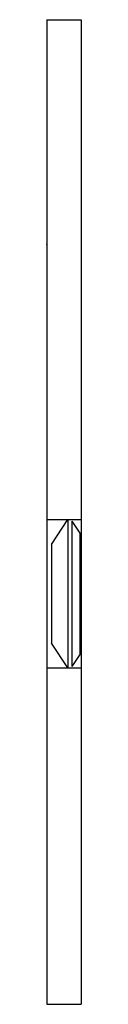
# Model space of a CAD drawing. Extents: x 0 to 2.2, y -48.3 to 14.3.
import ezdxf

# ---------------------------------------------------------------- set-up
doc = ezdxf.new("R2010")
doc.units = 0
doc.linetypes.add('CENTER', pattern=[3.294737, 2.059211, -0.411842, 0.411842, -0.411842])
doc.layers.get('0').update_dxf_attribs({"linetype": 'CONTINUOUS'})
doc.layers.add('1', color=7, linetype='CONTINUOUS')

msp = doc.modelspace()

# ---------------------------------------------------------------- linework, layer by layer
at = {"color": 7}
for p, q in [((0, 14.3), (2.2, 14.3)), ((0.3, -19.065), (1.35, -17.482)), ((1.35, -17.482), (1.35, -26.918)), ((1.6, -17.583), (2.1, -18.337)), ((1.6, -17.583), (1.6, -26.817)), ((2.1, -18.337), (2.1, -26.063)), ((0.3, -19.065), (0.3, -25.335)), ((1.35, -26.918), (0.3, -25.335)), ((2.1, -26.063), (1.6, -26.817)), ((0, -48.3), (2.2, -48.3)), ((2.2, -48.3), (2.2, -48.3))]:
    msp.add_line(p, q, dxfattribs=at)
at = {"layer": '1', "color": 7}
for p, q in [((0, 14.3), (0, -48.3)), ((2.2, 14.3), (2.2, -48.3)), ((0, -17.482), (2.2, -17.482)), ((0, -26.918), (2.2, -26.918))]:
    msp.add_line(p, q, dxfattribs=at)
at = {"layer": '1', "color": 7, "linetype": 'CENTER'}
msp.add_point((0, 0), dxfattribs=at)

doc.saveas('drawing.dxf')
